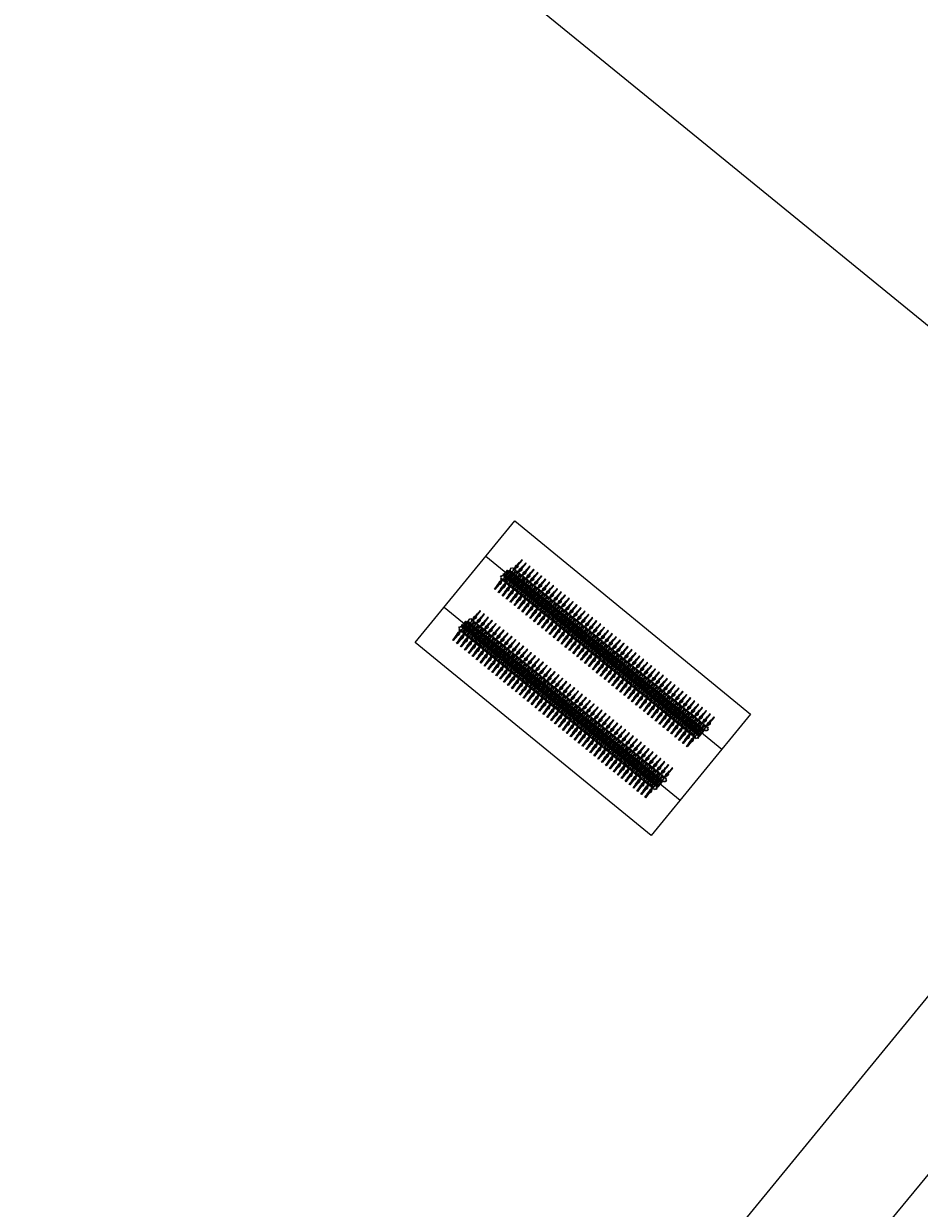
# Model space of a CAD drawing. Header units: metres. Extents: x 93008 to 98406, y 448779 to 454332.
# Tile 112 of 136: x 95761 to 95832, y 451728 to 451822. Entities that reach past the tile are written whole.
import ezdxf

# ---------------------------------------------------------------- set-up
doc = ezdxf.new("R2010")
doc.units = ezdxf.units.M
doc.header["$MEASUREMENT"] = 0
doc.header["$PDMODE"] = 3
doc.header["$PDSIZE"] = 0.25
doc.layers.get('DefPoints').update_dxf_attribs({"color": 6})
doc.layers.add('B-RO-GR-BEPLANTING_CULTUUR_VASTE PLANTENVAK-V', color=7, linetype='Continuous', lineweight=18, true_color=0xa5a552)
doc.layers.add('B-RO-OG-WATER_SLOOT-V', color=7, linetype='Continuous', lineweight=18, true_color=0xafcde1)
for name, color, linetype in [('N-PV-IE-MEUBILAIR_WEGMEUBILAIR_FIETS-G', 8, 'Continuous'), ('N-PV-IE-MEUBILAIR_WEGMEUBILAIR_FIETSKLEM-G', 2, 'Continuous'), ('N-PV-IE-MEUBILAIR_WEGMEUBILAIR_FIETSREK-G', 1, 'Continuous')]:
    doc.layers.add(name, color=color, linetype=linetype)
doc.layers.add('N-PV-OG-BEBOUWING_FIETSENSTALLING-G', color=4, linetype='Continuous', lineweight=25)
doc.layers.add('W_V-DI-4_HULPLIJN', color=6, linetype='Continuous', plot=False)
doc.styles.add('Panno Light', font='arial.ttf')
doc.dimstyles.new('fietsparkeren-d', dxfattribs={"dimscale": 0, "dimtxt": 0.25, "dimasz": 0.1, "dimexe": 0.18, "dimexo": 0.0625, "dimgap": 0.09, "dimtad": 1, "dimdec": 0, "dimlfac": 5, "dimzin": 0, "dimdsep": 46, "dimtxsty": 'Panno Light', "dimblk": 'OBLIQUE', "dimcen": 0.09, "dimclrt": 256, "dimadec": 0, "dimazin": 0, "dimtfac": 1, "dimtdec": 0, "dimtix": 1, "dimtofl": 0, "dimtmove": 0, "dimatfit": 3, "dimldrblk": 'OBLIQUE', "dimfxl": 1, "dimtolj": 1, "dimtzin": 0, "dimarcsym": 0})

# ---------------------------------------------------------------- blocks, each defined once
blk = doc.blocks.new('FIETS')
at = {"layer": 'N-PV-IE-MEUBILAIR_WEGMEUBILAIR_FIETS-G', "linetype": 'Continuous'}
for p, q in [((0, 0.02), (0.355, 0.02)), ((0, -0.02), (0, 0.02)), ((0, 0), (1.93, 0)), ((0.655, -0.11), (0.655, 0.11)), ((0.675, -0.11), (0.675, 0.11)), ((0.964, -0.115), (0.964, 0.116)), ((0, -0.02), (0.355, -0.02))]:
    blk.add_line(p, q, dxfattribs=at)
at = {"layer": 'N-PV-IE-MEUBILAIR_WEGMEUBILAIR_FIETS-G'}
blk.add_line((0.355, -0.029), (0.355, 0.029), dxfattribs=at)
for points in [[(0.355, 0.029), (0.655, 0.029)], [(0.675, 0.029), (0.721, 0.029), (0.721, -0.029), (0.675, -0.029)], [(1.371, 0.029), (1.93, 0.029), (1.93, -0.029), (1.371, -0.029)], [(0.655, -0.029), (0.355, -0.029)], [(0.865, -0.059), (0.865, -0.018), (1.077, -0.018)], [(1.148, -0.059), (0.865, -0.059)], [(1.604, -0.029), (1.604, -0.059), (1.356, -0.059)]]:
    blk.add_lwpolyline(points, dxfattribs=at)
for points in [[(0.886, 0.27), (0.886, 0.23), (0.786, 0.23), (0.786, 0.27)], [(0.99, 0.179), (0.99, 0.079), (0.939, 0.079), (0.939, 0.179)], [(0.886, -0.23), (0.886, -0.27), (0.786, -0.27), (0.786, -0.23)], [(0.99, -0.179), (0.99, -0.079), (0.939, -0.079), (0.939, -0.179)]]:
    blk.add_lwpolyline(points, close=True, dxfattribs=at)
blk.add_lwpolyline([(1.204, -0.088, 0.08174), (1.218, -0.093, 0.025899), (1.264, -0.1, 0.443449), (1.375, 0, 0.443449), (1.264, 0.1, 0.025899), (1.218, 0.093, 0.08174), (1.204, 0.088, 0.009088), (1.191, 0.079, -0.020409), (1.185, 0.076, -0.008758), (1.162, 0.065, -0.016375), (1.15, 0.059, -0.014797), (1.145, 0.057, -0.005198), (1.131, 0.053, -0.047746), (1.126, 0.052, 0.020764), (1.114, 0.05, 0.358182), (1.073, 0, 0.358182), (1.114, -0.05, 0.020764), (1.126, -0.052, -0.047746), (1.131, -0.053, -0.005198), (1.145, -0.057, -0.014797), (1.15, -0.059, -0.016375), (1.162, -0.065, -0.008758), (1.185, -0.076, -0.020409), (1.191, -0.079, 0.009088)], format="xyb", close=True, dxfattribs=at)
at = {"layer": 'N-PV-IE-MEUBILAIR_WEGMEUBILAIR_FIETS-G', "linetype": 'Continuous'}
for centre, radius, start, end in [((0.805, 0.11), 0.15, 97.28593, 180), ((0.805, 0.11), 0.13, 98.41441, 180), ((0.805, -0.11), 0.15, 180, 262.71407), ((0.805, -0.11), 0.13, 180, 261.58559)]:
    blk.add_arc(centre, radius, start, end, dxfattribs=at)
blk = doc.blocks.new('_Oblique')
at = {"color": 0, "linetype": 'ByBlock', "lineweight": -2}
blk.add_line((-0.5, -0.5), (0.5, 0.5), dxfattribs=at)
blk = doc.blocks.new('*D65')
at = {"layer": 'DefPoints', "color": 0, "transparency": 16777216}
for p in [(0.2, 19.875), (0.2, 19.875), (0.2, -0.125)]:
    blk.add_point(p, dxfattribs=at)
at = {"layer": 'W_V-DI-4_HULPLIJN', "color": 0, "lineweight": -2, "transparency": 16777216}
for p, q in [((0.137, 19.875), (0.02, 19.875)), ((0.2, -0.125), (0.2, 19.875)), ((0.262, -0.125), (0.38, -0.125))]:
    blk.add_line(p, q, dxfattribs=at)
at = {"layer": 'W_V-DI-4_HULPLIJN', "color": 0, "lineweight": -2, "transparency": 16777216, "xscale": 0.1, "yscale": 0.1, "zscale": 0.1}
for p, rotation in [((0.2, 19.875), 90), ((0.2, -0.125), 270)]:
    blk.add_blockref('_Oblique', p, dxfattribs=dict(at, rotation=rotation))
at = {"layer": 'W_V-DI-4_HULPLIJN', "transparency": 16777216, "insert": (-0.052, 9.875), "char_height": 0.25, "attachment_point": 5, "rotation": 90, "style": 'Panno Light'}
blk.add_mtext('\\A1;100fpp', dxfattribs=at)
blk = doc.blocks.new('*U35')
at = {"layer": 'N-PV-IE-MEUBILAIR_WEGMEUBILAIR_FIETSKLEM-G'}
for points in [[(0.182, 19.714), (-0.346, 19.714, 1), (-0.346, 19.695), (0.182, 19.695, 1)], [(-0.346, 19.655), (0.182, 19.655, -1), (0.182, 19.636), (-0.346, 19.636, -1)], [(-0.183, 19.914), (0.345, 19.914, -1), (0.345, 19.895), (-0.183, 19.895, -1)], [(0.345, 19.855), (-0.183, 19.855, 1), (-0.183, 19.836), (0.345, 19.836, 1)], [(0.182, 19.314), (-0.346, 19.314, 1), (-0.346, 19.295), (0.182, 19.295, 1)], [(-0.346, 19.255), (0.182, 19.255, -1), (0.182, 19.236), (-0.346, 19.236, -1)], [(0.182, 18.914), (-0.346, 18.914, 1), (-0.346, 18.895), (0.182, 18.895, 1)], [(-0.346, 18.855), (0.182, 18.855, -1), (0.182, 18.836), (-0.346, 18.836, -1)], [(-0.183, 19.514), (0.345, 19.514, -1), (0.345, 19.495), (-0.183, 19.495, -1)], [(0.345, 19.455), (-0.183, 19.455, 1), (-0.183, 19.436), (0.345, 19.436, 1)], [(-0.183, 19.114), (0.345, 19.114, -1), (0.345, 19.095), (-0.183, 19.095, -1)], [(0.345, 19.055), (-0.183, 19.055, 1), (-0.183, 19.036), (0.345, 19.036, 1)], [(-0.183, 18.714), (0.345, 18.714, -1), (0.345, 18.695), (-0.183, 18.695, -1)], [(0.182, 18.514), (-0.346, 18.514, 1), (-0.346, 18.495), (0.182, 18.495, 1)], [(-0.346, 18.455), (0.182, 18.455, -1), (0.182, 18.436), (-0.346, 18.436, -1)], [(0.182, 18.114), (-0.346, 18.114, 1), (-0.346, 18.095), (0.182, 18.095, 1)], [(-0.346, 18.055), (0.182, 18.055, -1), (0.182, 18.036), (-0.346, 18.036, -1)], [(0.345, 18.655), (-0.183, 18.655, 1), (-0.183, 18.636), (0.345, 18.636, 1)], [(-0.183, 18.314), (0.345, 18.314, -1), (0.345, 18.295), (-0.183, 18.295, -1)], [(0.345, 18.255), (-0.183, 18.255, 1), (-0.183, 18.236), (0.345, 18.236, 1)], [(-0.183, 17.914), (0.345, 17.914, -1), (0.345, 17.895), (-0.183, 17.895, -1)], [(0.345, 17.855), (-0.183, 17.855, 1), (-0.183, 17.836), (0.345, 17.836, 1)], [(0.182, 17.714), (-0.346, 17.714, 1), (-0.346, 17.695), (0.182, 17.695, 1)], [(-0.346, 17.655), (0.182, 17.655, -1), (0.182, 17.636), (-0.346, 17.636, -1)], [(0.182, 17.314), (-0.346, 17.314, 1), (-0.346, 17.295), (0.182, 17.295, 1)], [(-0.346, 17.255), (0.182, 17.255, -1), (0.182, 17.236), (-0.346, 17.236, -1)], [(0.182, 16.914), (-0.346, 16.914, 1), (-0.346, 16.895), (0.182, 16.895, 1)], [(-0.346, 16.855), (0.182, 16.855, -1), (0.182, 16.836), (-0.346, 16.836, -1)], [(-0.183, 17.514), (0.345, 17.514, -1), (0.345, 17.495), (-0.183, 17.495, -1)], [(0.345, 17.455), (-0.183, 17.455, 1), (-0.183, 17.436), (0.345, 17.436, 1)], [(-0.183, 17.114), (0.345, 17.114, -1), (0.345, 17.095), (-0.183, 17.095, -1)], [(0.345, 17.055), (-0.183, 17.055, 1), (-0.183, 17.036), (0.345, 17.036, 1)], [(0.182, 16.514), (-0.346, 16.514, 1), (-0.346, 16.495), (0.182, 16.495, 1)], [(-0.346, 16.455), (0.182, 16.455, -1), (0.182, 16.436), (-0.346, 16.436, -1)], [(0.182, 16.114), (-0.346, 16.114, 1), (-0.346, 16.095), (0.182, 16.095, 1)], [(-0.346, 16.055), (0.182, 16.055, -1), (0.182, 16.036), (-0.346, 16.036, -1)], [(-0.183, 16.714), (0.345, 16.714, -1), (0.345, 16.695), (-0.183, 16.695, -1)], [(0.345, 16.655), (-0.183, 16.655, 1), (-0.183, 16.636), (0.345, 16.636, 1)], [(-0.183, 16.314), (0.345, 16.314, -1), (0.345, 16.295), (-0.183, 16.295, -1)], [(0.345, 16.255), (-0.183, 16.255, 1), (-0.183, 16.236), (0.345, 16.236, 1)], [(-0.183, 15.914), (0.345, 15.914, -1), (0.345, 15.895), (-0.183, 15.895, -1)], [(0.182, 15.714), (-0.346, 15.714, 1), (-0.346, 15.695), (0.182, 15.695, 1)], [(-0.346, 15.655), (0.182, 15.655, -1), (0.182, 15.636), (-0.346, 15.636, -1)], [(0.182, 15.314), (-0.346, 15.314, 1), (-0.346, 15.295), (0.182, 15.295, 1)], [(-0.346, 15.255), (0.182, 15.255, -1), (0.182, 15.236), (-0.346, 15.236, -1)], [(0.345, 15.855), (-0.183, 15.855, 1), (-0.183, 15.836), (0.345, 15.836, 1)], [(-0.183, 15.514), (0.345, 15.514, -1), (0.345, 15.495), (-0.183, 15.495, -1)], [(0.345, 15.455), (-0.183, 15.455, 1), (-0.183, 15.436), (0.345, 15.436, 1)], [(-0.183, 15.114), (0.345, 15.114, -1), (0.345, 15.095), (-0.183, 15.095, -1)], [(0.345, 15.055), (-0.183, 15.055, 1), (-0.183, 15.036), (0.345, 15.036, 1)], [(0.182, 14.914), (-0.346, 14.914, 1), (-0.346, 14.895), (0.182, 14.895, 1)], [(-0.346, 14.855), (0.182, 14.855, -1), (0.182, 14.836), (-0.346, 14.836, -1)], [(0.182, 14.514), (-0.346, 14.514, 1), (-0.346, 14.495), (0.182, 14.495, 1)], [(-0.346, 14.455), (0.182, 14.455, -1), (0.182, 14.436), (-0.346, 14.436, -1)], [(0.182, 14.114), (-0.346, 14.114, 1), (-0.346, 14.095), (0.182, 14.095, 1)], [(-0.346, 14.055), (0.182, 14.055, -1), (0.182, 14.036), (-0.346, 14.036, -1)], [(-0.183, 14.714), (0.345, 14.714, -1), (0.345, 14.695), (-0.183, 14.695, -1)], [(0.345, 14.655), (-0.183, 14.655, 1), (-0.183, 14.636), (0.345, 14.636, 1)], [(-0.183, 14.314), (0.345, 14.314, -1), (0.345, 14.295), (-0.183, 14.295, -1)], [(0.345, 14.255), (-0.183, 14.255, 1), (-0.183, 14.236), (0.345, 14.236, 1)], [(0.182, 13.714), (-0.346, 13.714, 1), (-0.346, 13.695), (0.182, 13.695, 1)], [(-0.346, 13.655), (0.182, 13.655, -1), (0.182, 13.636), (-0.346, 13.636, -1)], [(0.182, 13.314), (-0.346, 13.314, 1), (-0.346, 13.295), (0.182, 13.295, 1)], [(-0.346, 13.255), (0.182, 13.255, -1), (0.182, 13.236), (-0.346, 13.236, -1)], [(-0.183, 13.914), (0.345, 13.914, -1), (0.345, 13.895), (-0.183, 13.895, -1)], [(0.345, 13.855), (-0.183, 13.855, 1), (-0.183, 13.836), (0.345, 13.836, 1)], [(-0.183, 13.514), (0.345, 13.514, -1), (0.345, 13.495), (-0.183, 13.495, -1)], [(0.345, 13.455), (-0.183, 13.455, 1), (-0.183, 13.436), (0.345, 13.436, 1)], [(-0.183, 13.114), (0.345, 13.114, -1), (0.345, 13.095), (-0.183, 13.095, -1)], [(0.182, 12.914), (-0.346, 12.914, 1), (-0.346, 12.895), (0.182, 12.895, 1)], [(-0.346, 12.855), (0.182, 12.855, -1), (0.182, 12.836), (-0.346, 12.836, -1)], [(0.182, 12.514), (-0.346, 12.514, 1), (-0.346, 12.495), (0.182, 12.495, 1)], [(-0.346, 12.455), (0.182, 12.455, -1), (0.182, 12.436), (-0.346, 12.436, -1)], [(0.345, 13.055), (-0.183, 13.055, 1), (-0.183, 13.036), (0.345, 13.036, 1)], [(-0.183, 12.714), (0.345, 12.714, -1), (0.345, 12.695), (-0.183, 12.695, -1)], [(0.345, 12.655), (-0.183, 12.655, 1), (-0.183, 12.636), (0.345, 12.636, 1)], [(-0.183, 12.314), (0.345, 12.314, -1), (0.345, 12.295), (-0.183, 12.295, -1)], [(0.345, 12.255), (-0.183, 12.255, 1), (-0.183, 12.236), (0.345, 12.236, 1)], [(0.182, 12.114), (-0.346, 12.114, 1), (-0.346, 12.095), (0.182, 12.095, 1)], [(-0.346, 12.055), (0.182, 12.055, -1), (0.182, 12.036), (-0.346, 12.036, -1)], [(0.182, 11.714), (-0.346, 11.714, 1), (-0.346, 11.695), (0.182, 11.695, 1)], [(-0.346, 11.655), (0.182, 11.655, -1), (0.182, 11.636), (-0.346, 11.636, -1)], [(0.182, 11.314), (-0.346, 11.314, 1), (-0.346, 11.295), (0.182, 11.295, 1)], [(-0.346, 11.255), (0.182, 11.255, -1), (0.182, 11.236), (-0.346, 11.236, -1)], [(-0.183, 11.914), (0.345, 11.914, -1), (0.345, 11.895), (-0.183, 11.895, -1)], [(0.345, 11.855), (-0.183, 11.855, 1), (-0.183, 11.836), (0.345, 11.836, 1)], [(-0.183, 11.514), (0.345, 11.514, -1), (0.345, 11.495), (-0.183, 11.495, -1)], [(0.345, 11.455), (-0.183, 11.455, 1), (-0.183, 11.436), (0.345, 11.436, 1)], [(0.182, 10.914), (-0.346, 10.914, 1), (-0.346, 10.895), (0.182, 10.895, 1)], [(-0.346, 10.855), (0.182, 10.855, -1), (0.182, 10.836), (-0.346, 10.836, -1)], [(0.182, 10.514), (-0.346, 10.514, 1), (-0.346, 10.495), (0.182, 10.495, 1)], [(-0.346, 10.455), (0.182, 10.455, -1), (0.182, 10.436), (-0.346, 10.436, -1)], [(-0.183, 11.114), (0.345, 11.114, -1), (0.345, 11.095), (-0.183, 11.095, -1)], [(0.345, 11.055), (-0.183, 11.055, 1), (-0.183, 11.036), (0.345, 11.036, 1)], [(-0.183, 10.714), (0.345, 10.714, -1), (0.345, 10.695), (-0.183, 10.695, -1)], [(0.345, 10.655), (-0.183, 10.655, 1), (-0.183, 10.636), (0.345, 10.636, 1)], [(-0.183, 10.314), (0.345, 10.314, -1), (0.345, 10.295), (-0.183, 10.295, -1)], [(0.182, 10.114), (-0.346, 10.114, 1), (-0.346, 10.095), (0.182, 10.095, 1)], [(-0.346, 10.055), (0.182, 10.055, -1), (0.182, 10.036), (-0.346, 10.036, -1)], [(0.182, 9.714), (-0.346, 9.714, 1), (-0.346, 9.695), (0.182, 9.695, 1)], [(-0.346, 9.655), (0.182, 9.655, -1), (0.182, 9.636), (-0.346, 9.636, -1)], [(0.345, 10.255), (-0.183, 10.255, 1), (-0.183, 10.236), (0.345, 10.236, 1)], [(-0.183, 9.914), (0.345, 9.914, -1), (0.345, 9.895), (-0.183, 9.895, -1)], [(0.345, 9.855), (-0.183, 9.855, 1), (-0.183, 9.836), (0.345, 9.836, 1)], [(-0.183, 9.514), (0.345, 9.514, -1), (0.345, 9.495), (-0.183, 9.495, -1)], [(0.345, 9.455), (-0.183, 9.455, 1), (-0.183, 9.436), (0.345, 9.436, 1)], [(0.182, 9.314), (-0.346, 9.314, 1), (-0.346, 9.295), (0.182, 9.295, 1)], [(-0.346, 9.255), (0.182, 9.255, -1), (0.182, 9.236), (-0.346, 9.236, -1)], [(0.182, 8.914), (-0.346, 8.914, 1), (-0.346, 8.895), (0.182, 8.895, 1)], [(-0.346, 8.855), (0.182, 8.855, -1), (0.182, 8.836), (-0.346, 8.836, -1)], [(0.182, 8.514), (-0.346, 8.514, 1), (-0.346, 8.495), (0.182, 8.495, 1)], [(-0.346, 8.455), (0.182, 8.455, -1), (0.182, 8.436), (-0.346, 8.436, -1)], [(-0.183, 9.114), (0.345, 9.114, -1), (0.345, 9.095), (-0.183, 9.095, -1)], [(0.345, 9.055), (-0.183, 9.055, 1), (-0.183, 9.036), (0.345, 9.036, 1)], [(-0.183, 8.714), (0.345, 8.714, -1), (0.345, 8.695), (-0.183, 8.695, -1)], [(0.345, 8.655), (-0.183, 8.655, 1), (-0.183, 8.636), (0.345, 8.636, 1)], [(0.182, 8.114), (-0.346, 8.114, 1), (-0.346, 8.095), (0.182, 8.095, 1)], [(-0.346, 8.055), (0.182, 8.055, -1), (0.182, 8.036), (-0.346, 8.036, -1)], [(0.182, 7.714), (-0.346, 7.714, 1), (-0.346, 7.695), (0.182, 7.695, 1)], [(-0.346, 7.655), (0.182, 7.655, -1), (0.182, 7.636), (-0.346, 7.636, -1)], [(-0.183, 8.314), (0.345, 8.314, -1), (0.345, 8.295), (-0.183, 8.295, -1)], [(0.345, 8.255), (-0.183, 8.255, 1), (-0.183, 8.236), (0.345, 8.236, 1)], [(-0.183, 7.914), (0.345, 7.914, -1), (0.345, 7.895), (-0.183, 7.895, -1)], [(0.345, 7.855), (-0.183, 7.855, 1), (-0.183, 7.836), (0.345, 7.836, 1)], [(-0.183, 7.514), (0.345, 7.514, -1), (0.345, 7.495), (-0.183, 7.495, -1)], [(0.182, 7.314), (-0.346, 7.314, 1), (-0.346, 7.295), (0.182, 7.295, 1)], [(-0.346, 7.255), (0.182, 7.255, -1), (0.182, 7.236), (-0.346, 7.236, -1)], [(0.182, 6.914), (-0.346, 6.914, 1), (-0.346, 6.895), (0.182, 6.895, 1)], [(-0.346, 6.855), (0.182, 6.855, -1), (0.182, 6.836), (-0.346, 6.836, -1)], [(0.345, 7.455), (-0.183, 7.455, 1), (-0.183, 7.436), (0.345, 7.436, 1)], [(-0.183, 7.114), (0.345, 7.114, -1), (0.345, 7.095), (-0.183, 7.095, -1)], [(0.345, 7.055), (-0.183, 7.055, 1), (-0.183, 7.036), (0.345, 7.036, 1)], [(-0.183, 6.714), (0.345, 6.714, -1), (0.345, 6.695), (-0.183, 6.695, -1)], [(0.345, 6.655), (-0.183, 6.655, 1), (-0.183, 6.636), (0.345, 6.636, 1)], [(0.182, 6.514), (-0.346, 6.514, 1), (-0.346, 6.495), (0.182, 6.495, 1)], [(-0.346, 6.455), (0.182, 6.455, -1), (0.182, 6.436), (-0.346, 6.436, -1)], [(0.182, 6.114), (-0.346, 6.114, 1), (-0.346, 6.095), (0.182, 6.095, 1)], [(-0.346, 6.055), (0.182, 6.055, -1), (0.182, 6.036), (-0.346, 6.036, -1)], [(0.182, 5.714), (-0.346, 5.714, 1), (-0.346, 5.695), (0.182, 5.695, 1)], [(-0.346, 5.655), (0.182, 5.655, -1), (0.182, 5.636), (-0.346, 5.636, -1)], [(-0.183, 6.314), (0.345, 6.314, -1), (0.345, 6.295), (-0.183, 6.295, -1)], [(0.345, 6.255), (-0.183, 6.255, 1), (-0.183, 6.236), (0.345, 6.236, 1)], [(-0.183, 5.914), (0.345, 5.914, -1), (0.345, 5.895), (-0.183, 5.895, -1)], [(0.345, 5.855), (-0.183, 5.855, 1), (-0.183, 5.836), (0.345, 5.836, 1)], [(0.182, 5.314), (-0.346, 5.314, 1), (-0.346, 5.295), (0.182, 5.295, 1)], [(-0.346, 5.255), (0.182, 5.255, -1), (0.182, 5.236), (-0.346, 5.236, -1)], [(0.182, 4.914), (-0.346, 4.914, 1), (-0.346, 4.895), (0.182, 4.895, 1)], [(-0.346, 4.855), (0.182, 4.855, -1), (0.182, 4.836), (-0.346, 4.836, -1)], [(-0.183, 5.514), (0.345, 5.514, -1), (0.345, 5.495), (-0.183, 5.495, -1)], [(0.345, 5.455), (-0.183, 5.455, 1), (-0.183, 5.436), (0.345, 5.436, 1)], [(-0.183, 5.114), (0.345, 5.114, -1), (0.345, 5.095), (-0.183, 5.095, -1)], [(0.345, 5.055), (-0.183, 5.055, 1), (-0.183, 5.036), (0.345, 5.036, 1)], [(-0.183, 4.714), (0.345, 4.714, -1), (0.345, 4.695), (-0.183, 4.695, -1)], [(0.182, 4.514), (-0.346, 4.514, 1), (-0.346, 4.495), (0.182, 4.495, 1)], [(-0.346, 4.455), (0.182, 4.455, -1), (0.182, 4.436), (-0.346, 4.436, -1)], [(0.182, 4.114), (-0.346, 4.114, 1), (-0.346, 4.095), (0.182, 4.095, 1)], [(-0.346, 4.055), (0.182, 4.055, -1), (0.182, 4.036), (-0.346, 4.036, -1)], [(0.345, 4.655), (-0.183, 4.655, 1), (-0.183, 4.636), (0.345, 4.636, 1)], [(-0.183, 4.314), (0.345, 4.314, -1), (0.345, 4.295), (-0.183, 4.295, -1)], [(0.345, 4.255), (-0.183, 4.255, 1), (-0.183, 4.236), (0.345, 4.236, 1)], [(-0.183, 3.914), (0.345, 3.914, -1), (0.345, 3.895), (-0.183, 3.895, -1)], [(0.345, 3.855), (-0.183, 3.855, 1), (-0.183, 3.836), (0.345, 3.836, 1)], [(0.182, 3.714), (-0.346, 3.714, 1), (-0.346, 3.695), (0.182, 3.695, 1)], [(-0.346, 3.655), (0.182, 3.655, -1), (0.182, 3.636), (-0.346, 3.636, -1)], [(0.182, 3.314), (-0.346, 3.314, 1), (-0.346, 3.295), (0.182, 3.295, 1)], [(-0.346, 3.255), (0.182, 3.255, -1), (0.182, 3.236), (-0.346, 3.236, -1)], [(0.182, 2.914), (-0.346, 2.914, 1), (-0.346, 2.895), (0.182, 2.895, 1)], [(-0.346, 2.855), (0.182, 2.855, -1), (0.182, 2.836), (-0.346, 2.836, -1)], [(-0.183, 3.514), (0.345, 3.514, -1), (0.345, 3.495), (-0.183, 3.495, -1)], [(0.345, 3.455), (-0.183, 3.455, 1), (-0.183, 3.436), (0.345, 3.436, 1)], [(-0.183, 3.114), (0.345, 3.114, -1), (0.345, 3.095), (-0.183, 3.095, -1)], [(0.345, 3.055), (-0.183, 3.055, 1), (-0.183, 3.036), (0.345, 3.036, 1)], [(0.182, 2.514), (-0.346, 2.514, 1), (-0.346, 2.495), (0.182, 2.495, 1)], [(-0.346, 2.455), (0.182, 2.455, -1), (0.182, 2.436), (-0.346, 2.436, -1)], [(0.182, 2.114), (-0.346, 2.114, 1), (-0.346, 2.095), (0.182, 2.095, 1)], [(-0.346, 2.055), (0.182, 2.055, -1), (0.182, 2.036), (-0.346, 2.036, -1)], [(-0.183, 2.714), (0.345, 2.714, -1), (0.345, 2.695), (-0.183, 2.695, -1)], [(0.345, 2.655), (-0.183, 2.655, 1), (-0.183, 2.636), (0.345, 2.636, 1)], [(-0.183, 2.314), (0.345, 2.314, -1), (0.345, 2.295), (-0.183, 2.295, -1)], [(0.345, 2.255), (-0.183, 2.255, 1), (-0.183, 2.236), (0.345, 2.236, 1)], [(-0.183, 1.914), (0.345, 1.914, -1), (0.345, 1.895), (-0.183, 1.895, -1)], [(0.182, 1.714), (-0.346, 1.714, 1), (-0.346, 1.695), (0.182, 1.695, 1)], [(-0.346, 1.655), (0.182, 1.655, -1), (0.182, 1.636), (-0.346, 1.636, -1)], [(0.182, 1.314), (-0.346, 1.314, 1), (-0.346, 1.295), (0.182, 1.295, 1)], [(-0.346, 1.255), (0.182, 1.255, -1), (0.182, 1.236), (-0.346, 1.236, -1)], [(0.345, 1.855), (-0.183, 1.855, 1), (-0.183, 1.836), (0.345, 1.836, 1)], [(-0.183, 1.514), (0.345, 1.514, -1), (0.345, 1.495), (-0.183, 1.495, -1)], [(0.345, 1.455), (-0.183, 1.455, 1), (-0.183, 1.436), (0.345, 1.436, 1)], [(-0.183, 1.114), (0.345, 1.114, -1), (0.345, 1.095), (-0.183, 1.095, -1)], [(0.345, 1.055), (-0.183, 1.055, 1), (-0.183, 1.036), (0.345, 1.036, 1)], [(0.182, 0.914), (-0.346, 0.914, 1), (-0.346, 0.895), (0.182, 0.895, 1)], [(-0.346, 0.855), (0.182, 0.855, -1), (0.182, 0.836), (-0.346, 0.836, -1)], [(0.182, 0.514), (-0.346, 0.514, 1), (-0.346, 0.495), (0.182, 0.495, 1)], [(-0.346, 0.455), (0.182, 0.455, -1), (0.182, 0.436), (-0.346, 0.436, -1)], [(0.182, 0.114), (-0.346, 0.114, 1), (-0.346, 0.095), (0.182, 0.095, 1)], [(-0.346, 0.055), (0.182, 0.055, -1), (0.182, 0.036), (-0.346, 0.036, -1)], [(-0.183, 0.714), (0.345, 0.714, -1), (0.345, 0.695), (-0.183, 0.695, -1)], [(0.345, 0.655), (-0.183, 0.655, 1), (-0.183, 0.636), (0.345, 0.636, 1)], [(-0.183, 0.314), (0.345, 0.314, -1), (0.345, 0.295), (-0.183, 0.295, -1)], [(0.345, 0.255), (-0.183, 0.255, 1), (-0.183, 0.236), (0.345, 0.236, 1)]]:
    blk.add_lwpolyline(points, format="xyb", close=True, dxfattribs=at)
at = {"layer": 'N-PV-IE-MEUBILAIR_WEGMEUBILAIR_FIETSREK-G'}
for points in [[(-0.2, -0.085), (-0.165, -0.085), (-0.165, 19.915), (0.165, 19.915), (0.165, -0.085), (0.2, -0.085), (0.2, 19.95), (-0.2, 19.95)], [(-0.2, -0.085), (-0.2, -0.125), (0.2, -0.125), (0.2, -0.085)]]:
    blk.add_lwpolyline(points, close=True, dxfattribs=at)
at = {"layer": 'W_V-DI-4_HULPLIJN'}
for p, q in [((-0.346, 0.275), (0.375, 0.275)), ((-0.346, 0.075), (0.375, 0.075))]:
    blk.add_line(p, q, dxfattribs=at)
at = {"layer": 'N-PV-IE-MEUBILAIR_WEGMEUBILAIR_FIETS-G', "xscale": -1}
for p in [(0.345, 19.875), (0.345, 19.475), (0.345, 19.075), (0.345, 18.675), (0.345, 18.275), (0.345, 17.875), (0.345, 17.475), (0.345, 17.075), (0.345, 16.675), (0.345, 16.275), (0.345, 15.875), (0.345, 15.475), (0.345, 15.075), (0.345, 14.675), (0.345, 14.275), (0.345, 13.875), (0.345, 13.475), (0.345, 13.075), (0.345, 12.675), (0.345, 12.275), (0.345, 11.875), (0.345, 11.475), (0.345, 11.075), (0.345, 10.675), (0.345, 10.275), (0.345, 9.875), (0.345, 9.475), (0.345, 9.075), (0.345, 8.675), (0.345, 8.275), (0.345, 7.875), (0.345, 7.475), (0.345, 7.075), (0.345, 6.675), (0.345, 6.275), (0.345, 5.875), (0.345, 5.475), (0.345, 5.075), (0.345, 4.675), (0.345, 4.275), (0.345, 3.875), (0.345, 3.475), (0.345, 3.075), (0.345, 2.675), (0.345, 2.275), (0.345, 1.875), (0.345, 1.475), (0.345, 1.075), (0.345, 0.675), (0.345, 0.275)]:
    blk.add_blockref('FIETS', p, dxfattribs=at)
at = {"layer": 'N-PV-IE-MEUBILAIR_WEGMEUBILAIR_FIETS-G'}
for p in [(-0.346, 19.675), (-0.346, 19.275), (-0.346, 18.875), (-0.346, 18.475), (-0.346, 18.075), (-0.346, 17.675), (-0.346, 17.275), (-0.346, 16.875), (-0.346, 16.475), (-0.346, 16.075), (-0.346, 15.675), (-0.346, 15.275), (-0.346, 14.875), (-0.346, 14.475), (-0.346, 14.075), (-0.346, 13.675), (-0.346, 13.275), (-0.346, 12.875), (-0.346, 12.475), (-0.346, 12.075), (-0.346, 11.675), (-0.346, 11.275), (-0.346, 10.875), (-0.346, 10.475), (-0.346, 10.075), (-0.346, 9.675), (-0.346, 9.275), (-0.346, 8.875), (-0.346, 8.475), (-0.346, 8.075), (-0.346, 7.675), (-0.346, 7.275), (-0.346, 6.875), (-0.346, 6.475), (-0.346, 6.075), (-0.346, 5.675), (-0.346, 5.275), (-0.346, 4.875), (-0.346, 4.475), (-0.346, 4.075), (-0.346, 3.675), (-0.346, 3.275), (-0.346, 2.875), (-0.346, 2.475), (-0.346, 2.075), (-0.346, 1.675), (-0.346, 1.275), (-0.346, 0.875), (-0.346, 0.475), (-0.346, 0.075)]:
    blk.add_blockref('FIETS', p, dxfattribs=at)
at = {"layer": 'W_V-DI-4_HULPLIJN'}
dim = blk.add_linear_dim(base=(0.2, 19.875), p1=(0.2, -0.125), p2=(0.2, 19.875), angle=90, dimstyle='fietsparkeren-d', override={"dimscale": 1, "dimpost": 'fpp'}, dxfattribs=at)
dim.commit()
dim.dimension.update_dxf_attribs({"geometry": '*D65', "text_midpoint": (-0.052, 9.875)})

msp = doc.modelspace()

# ---------------------------------------------------------------- linework, layer by layer
at = {"layer": 'B-RO-GR-BEPLANTING_CULTUUR_VASTE PLANTENVAK-V', "flags": 128}
msp.add_lwpolyline([(95677.827, 451923.783), (95769.357, 451849.139), (95777.925, 451859.134), (95778.814, 451858.373), (95780.105, 451857.266), (95778.825, 451855.772), (95777.533, 451856.878), (95770.175, 451848.473), (95814.232, 451812.638), (95858.403, 451776.625), (95809.346, 451716.801), (95816.222, 451711.205), (95832.65, 451731.097)], dxfattribs=at)
msp.add_lwpolyline([(95889.118, 451787.039, -0.045578), (95787.983, 451860.272), (95704.654, 451915.898)], format="xyb", dxfattribs=at)
at = {"layer": 'B-RO-OG-WATER_SLOOT-V'}
msp.add_lwpolyline([(95845.506, 451816.993), (95830.02, 451828.243), (95783.834, 451865.036), (95782.399, 451865.759), (95750.756, 451886.668), (95726.47, 451903.149), (95705.171, 451916.869), (95683.133, 451928.594), (95672.949, 451933.498), (95670.034, 451934.828), (95669.486, 451934.156), (95704.654, 451915.898), (95787.983, 451860.272, 0.045578), (95889.118, 451787.039)], format="xyb", dxfattribs=at)
at = {"layer": 'N-PV-OG-BEBOUWING_FIETSENSTALLING-G'}
for p, q in [((95797.458, 451779.628), (95816.09, 451764.382)), ((95794.165, 451775.604), (95812.797, 451760.357))]:
    msp.add_line(p, q, dxfattribs=at)
msp.add_lwpolyline([(95799.738, 451782.414), (95818.37, 451767.168), (95810.517, 451757.571), (95791.885, 451772.818)], close=True, dxfattribs=at)

# ---------------------------------------------------------------- block references
at = {"layer": 'N-PV-OG-BEBOUWING_FIETSENSTALLING-G', "rotation": 230.7074838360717}
for p in [(95799.102, 451778.282), (95795.809, 451774.258)]:
    msp.add_blockref('*U35', p, dxfattribs=at)

doc.saveas('drawing.dxf')
